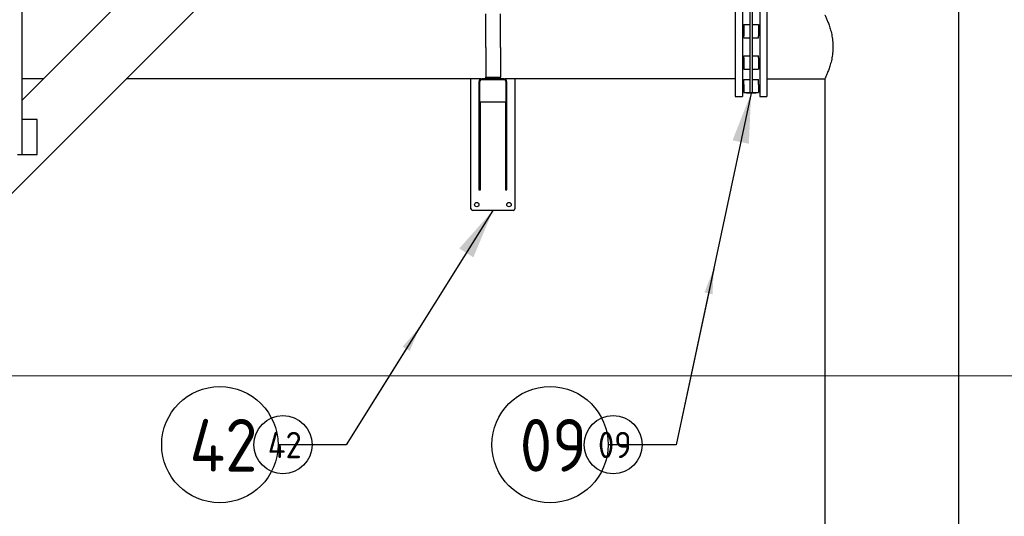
# Model space of a CAD drawing. Extents: x -89225 to 110569, y 13360 to 87647.
# Tile 154 of 256: x 38820 to 42182, y 28467 to 30164. Entities that reach past the tile are written whole.
import ezdxf

# ---------------------------------------------------------------- set-up
doc = ezdxf.new("R2010")
doc.units = 0
for name, color, linetype in [('Beluchtingstank', 253, 'Continuous'), ('INSTALLATIE', 6, 'Continuous'), ('INSTALLATIE @ 100', 6, 'Continuous'), ('INSTALLATIE @ 50', 6, 'Continuous')]:
    doc.layers.add(name, color=color, linetype=linetype)
doc.styles.add('ISO', font='ISO.SHX')

# ---------------------------------------------------------------- blocks, each defined once
blk = doc.blocks.new('Beluchtingsinstallatie VAZ')
for p, q in [((1132048.4, -971913.7), (1134076.4, -969885.7)), ((1132697.6, -970086.6), (1132697.6, -971166.6)), ((1133337.3, -970341.9), (1132697.6, -970981.6)), ((1135896.5, -970408.1), (1135896.5, -972894)), ((1135133.9, -970628.8), (1135133.9, -970968.8)), ((1135157.9, -970628.8), (1135157.9, -970968.8)), ((1135217.9, -970628.8), (1135217.9, -970968.8)), ((1135241.9, -970628.8), (1135241.9, -970968.8)), ((1135183.9, -970644.1), (1135183.9, -970734.7)), ((1135191.9, -970644.1), (1135191.9, -970734.7)), ((1134281.7, -970800.8), (1134281.7, -970686.3)), ((1134331.7, -970800.8), (1134331.7, -970686.3)), ((1135162.9, -970722.4), (1135162.9, -970760.9)), ((1135162.9, -970722.4), (1135183.9, -970722.4)), ((1135183.9, -970734.7), (1135183.9, -970862.9)), ((1135191.9, -970722.4), (1135212.9, -970722.4)), ((1135191.9, -970734.7), (1135191.9, -970862.9)), ((1135212.9, -970722.4), (1135212.9, -970760.9)), ((1135162.9, -970767.8), (1135162.9, -970760.9)), ((1135162.9, -970767.8), (1135183.9, -970767.8)), ((1135191.9, -970767.8), (1135212.9, -970767.8)), ((1135212.9, -970767.8), (1135212.9, -970760.9)), ((1134281.7, -970800.8), (1134281.7, -970897.8)), ((1134331.7, -970800.8), (1134331.7, -970897.8)), ((1135162.9, -970829.9), (1135183.9, -970829.9)), ((1135162.9, -970836.8), (1135162.9, -970829.9)), ((1135191.9, -970829.9), (1135212.9, -970829.9)), ((1135212.9, -970836.8), (1135212.9, -970829.9)), ((1135162.9, -970836.8), (1135162.9, -970875.3)), ((1135183.9, -970862.9), (1135183.9, -970953.6)), ((1135191.9, -970862.9), (1135191.9, -970953.6)), ((1135212.9, -970836.8), (1135212.9, -970875.3)), ((1134281.7, -970897.8), (1134281.7, -970902.8)), ((1134281.7, -970902.8), (1134331.7, -970902.8)), ((1134281.7, -970907.8), (1134281.7, -970902.8)), ((1134331.7, -970897.8), (1134331.7, -970902.8)), ((1134331.7, -970907.8), (1134331.7, -970902.8)), ((1135162.9, -970875.3), (1135183.9, -970875.3)), ((1135191.9, -970875.3), (1135212.9, -970875.3)), ((1132770.8, -970908.4), (1132697.6, -970908.4)), ((1134265.3, -970908.4), (1133053.7, -970908.4)), ((1134231, -971351.8), (1134231, -970908.4)), ((1134258.5, -970917.8), (1134258.5, -970987.8)), ((1134261.5, -970987.8), (1134261.5, -970916.8)), ((1134267.5, -970910.8), (1134344.5, -970910.8)), ((1134298.5, -970907.8), (1134268.5, -970907.8)), ((1134298.5, -970910.8), (1134298.5, -970907.8)), ((1134298.5, -970907.8), (1134313.5, -970907.8)), ((1134313.5, -970908.4), (1134298.5, -970908.4)), ((1134343.5, -970907.8), (1134313.5, -970907.8)), ((1134313.5, -970910.8), (1134313.5, -970907.8)), ((1135133.9, -970908.4), (1134346.8, -970908.4)), ((1134350.5, -970916.8), (1134350.5, -970987.8)), ((1134353.5, -970987.8), (1134353.5, -970917.8)), ((1134381, -970908.4), (1134381, -971351.8)), ((1135162.9, -970929.8), (1135157.9, -970929.8)), ((1135162.9, -970910.8), (1135183.9, -970910.8)), ((1135162.9, -970927.5), (1135162.9, -970910.8)), ((1135162.9, -970927.5), (1135162.9, -970955.1)), ((1135191.9, -970910.8), (1135212.9, -970910.8)), ((1135212.9, -970927.5), (1135212.9, -970910.8)), ((1135212.9, -970927.5), (1135212.9, -970955.1)), ((1135217.9, -970929.8), (1135212.9, -970929.8)), ((1135241.9, -970908.4), (1135439.3, -970908.4)), ((1135439.3, -970908.4), (1135439.3, -972526.1)), ((1135133.9, -970968.8), (1135157.9, -970968.8)), ((1135162.9, -970955.1), (1135212.9, -970955.1)), ((1135171.9, -970956.8), (1135171.9, -970955.1)), ((1135203.9, -970956.8), (1135171.9, -970956.8)), ((1135203.9, -970956.8), (1135203.9, -970955.1)), ((1135217.9, -970968.8), (1135241.9, -970968.8)), ((1134261.5, -970987.8), (1134258.5, -970987.8)), ((1134258.5, -970987.8), (1134258.5, -970997.8)), ((1134258.5, -970997.8), (1134258.5, -971287.8)), ((1134258.5, -970997.8), (1134263.5, -970997.8)), ((1134350.5, -970987.8), (1134261.5, -970987.8)), ((1134263.5, -970997.8), (1134263.5, -970987.8)), ((1134263.5, -971287.8), (1134263.5, -970997.8)), ((1134348.5, -970987.8), (1134348.5, -970997.8)), ((1134348.5, -970997.8), (1134348.5, -971287.8)), ((1134348.5, -970997.8), (1134353.5, -970997.8)), ((1134350.5, -970987.8), (1134353.5, -970987.8)), ((1134353.5, -970997.8), (1134353.5, -970987.8)), ((1134353.5, -971287.8), (1134353.5, -970997.8)), ((1132750.1, -971046.6), (1132697.6, -971046.6)), ((1132750.1, -971166.6), (1132750.1, -971046.6)), ((1132682.6, -971166.6), (1132697.6, -971166.6)), ((1132697.6, -971166.6), (1132750.1, -971166.6)), ((1134258.5, -971287.8), (1134263.5, -971287.8)), ((1134348.5, -971287.8), (1134353.5, -971287.8)), ((1134375, -971357.8), (1134237, -971357.8))]:
    blk.add_line(p, q)
for centre in [(1134251, -971337.8), (1134361, -971337.8)]:
    blk.add_circle(centre, 7.5)
for centre, radius, start, end in [((1134268.5, -970917.8), 10, 90, 180), ((1134267.5, -970916.8), 6, 90, 180), ((1134343.5, -970917.8), 10, 0, 90), ((1134344.5, -970916.8), 6, 0, 90), ((1134237, -971351.8), 6, 180, 270), ((1134375, -971351.8), 6, 270, 0)]:
    blk.add_arc(centre, radius, start, end)
for points, knots in [([(1135439.3, -970689.3), (1135439.3, -970689.3), (1135439.7, -970690), (1135441, -970692.8), (1135442, -970695), (1135444.5, -970700.6), (1135446.1, -970704.1), (1135449.4, -970712.1), (1135451.1, -970716.6), (1135454.6, -970726.2), (1135456.4, -970731.6), (1135459.9, -970743.5), (1135461.5, -970749.9), (1135464.3, -970763.3), (1135465.4, -970770.4), (1135466.9, -970784.6), (1135467.3, -970791.8), (1135467.3, -970798.8)], [-16.811119, -16.811119, -16.811119, -16.811119, -14.712093, -14.712093, -12.613067, -12.613067, -10.514041, -10.514041, -8.415014, -8.415014, -6.311261, -6.311261, -4.207507, -4.207507, -2.103754, -2.103754, 0, 0, 0, 0]), ([(1135467.3, -970798.8), (1135467.3, -970805.9), (1135466.9, -970813.1), (1135465.4, -970827.3), (1135464.3, -970834.4), (1135461.5, -970847.8), (1135459.9, -970854.2), (1135456.4, -970866.1), (1135454.6, -970871.5), (1135451.1, -970881.1), (1135449.4, -970885.6), (1135446.1, -970893.6), (1135444.5, -970897.1), (1135442, -970902.7), (1135441, -970904.9), (1135439.7, -970907.7), (1135439.3, -970908.4), (1135439.3, -970908.4)], [-67.244477, -67.244477, -67.244477, -67.244477, -65.140723, -65.140723, -63.03697, -63.03697, -60.933216, -60.933216, -58.829462, -58.829462, -56.730436, -56.730436, -54.63141, -54.63141, -52.532384, -52.532384, -50.433358, -50.433358, -50.433358, -50.433358])]:
    blk.add_open_spline(points, degree=3, knots=knots)
blk = doc.blocks.new('*U111')
for points in [[(-5.014, -8.003), (0, 0)], [(0, 0), (2.324, 0)]]:
    blk.add_lwpolyline(points)
blk.add_circle((4.31, 0), 1.986)
blk.add_solid([(-3.866, -6.706), (-5.014, -8.003), (-4.348, -6.404)])
at = {"style": 'ISO'}
blk.add_attdef('NUMMER', (3.146, -0.835), '', height=1.8, dxfattribs=at)
blk = doc.blocks.new('*U590')
at = {"layer": 'INSTALLATIE @ 100'}
ref = blk.add_blockref('*U111', (39934.3, 28711.3), dxfattribs=dict(at, xscale=100, yscale=100, zscale=100, rotation=180))
ref.add_attrib('NUMMER', '42', (39399.8, 28619.3), dxfattribs={"layer": '0', "height": 180, "style": 'ISO'})
at = {"layer": 'INSTALLATIE @ 50'}
ref = blk.add_blockref('*U111', (39934.3, 28711.3), dxfattribs=dict(at, xscale=50, yscale=50, zscale=50, rotation=180))
ref.add_attrib('NUMMER', '42', (39667, 28665.3), dxfattribs={"layer": '0', "height": 90, "style": 'ISO'})
blk = doc.blocks.new('*U112')
for points in [[(-2.557, -12.013), (0, 0)], [(0, 0), (2.324, 0)]]:
    blk.add_lwpolyline(points)
blk.add_circle((4.31, 0), 1.986)
blk.add_solid([(-1.922, -10.401), (-2.557, -12.013), (-2.479, -10.283)])
at = {"style": 'ISO'}
blk.add_attdef('NUMMER', (3.146, -0.835), '', height=1.8, dxfattribs=at)
blk = doc.blocks.new('*U591')
at = {"layer": 'INSTALLATIE @ 100'}
ref = blk.add_blockref('*U112', (41061.9, 28711.3), dxfattribs=dict(at, xscale=100, yscale=100, zscale=100, rotation=180))
ref.add_attrib('NUMMER', '09', (40527.4, 28619.3), dxfattribs={"layer": '0', "height": 180, "style": 'ISO'})
at = {"layer": 'INSTALLATIE @ 50'}
ref = blk.add_blockref('*U112', (41061.9, 28711.3), dxfattribs=dict(at, xscale=50, yscale=50, zscale=50, rotation=180))
ref.add_attrib('NUMMER', '09', (40794.7, 28665.3), dxfattribs={"layer": '0', "height": 90, "style": 'ISO'})

msp = doc.modelspace()

# ---------------------------------------------------------------- linework, layer by layer
at = {"layer": 'Beluchtingstank', "lineweight": 9}
msp.add_line((1539.7, 28946.8), (66439.7, 28946.8), dxfattribs=at)

# ---------------------------------------------------------------- block references
at = {"layer": 'INSTALLATIE'}
for name, p in [('Beluchtingsinstallatie VAZ', (-1093870.3, 1000869.5)), ('*U591', (0, 0)), ('*U590', (0, 0))]:
    msp.add_blockref(name, p, dxfattribs=at)

doc.saveas('drawing.dxf')
